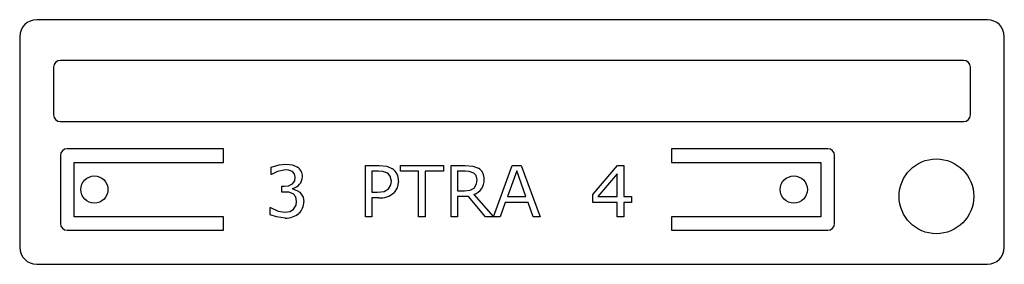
# Model space of a CAD drawing. Extents: x 20 to 165, y 99 to 135.
import ezdxf

# ---------------------------------------------------------------- set-up
doc = ezdxf.new("R2010")
doc.units = 0
doc.layers.get('0').update_dxf_attribs({"linetype": 'CONTINUOUS'})

msp = doc.modelspace()

# ---------------------------------------------------------------- linework, layer by layer
at = {"color": 7, "linetype": 'CONTINUOUS'}
for p, q in [((162.43, 134.6), (22.43, 134.6)), ((19.93, 132.1), (19.93, 101.1)), ((164.93, 101.1), (164.93, 132.1)), ((158.93, 128.6), (25.93, 128.6)), ((24.93, 127.6), (24.93, 120.6)), ((159.93, 120.6), (159.93, 127.6)), ((25.93, 119.6), (158.93, 119.6)), ((25.93, 114.6), (25.93, 104.6)), ((49.93, 115.6), (26.93, 115.6)), ((49.93, 113.6), (49.93, 115.6)), ((138.93, 115.6), (115.93, 115.6)), ((115.93, 115.6), (115.93, 113.6)), ((139.93, 104.6), (139.93, 114.6)), ((27.93, 105.6), (27.93, 113.6)), ((27.93, 113.6), (49.93, 113.6)), ((70.84, 113.15), (72.87, 113.15)), ((70.84, 105.6), (70.84, 113.15)), ((76.01, 112.29), (76.01, 113.15)), ((76.01, 113.15), (82.32, 113.15)), ((82.32, 113.15), (82.32, 112.29)), ((83.46, 113.15), (85.55, 113.15)), ((83.46, 105.6), (83.46, 113.15)), ((89.68, 105.59), (92.45, 113.15)), ((92.45, 113.15), (93.79, 113.15)), ((93.79, 113.15), (96.56, 105.6)), ((104.31, 108.87), (107.98, 113.15)), ((107.98, 113.15), (108.89, 113.15)), ((108.89, 113.15), (108.89, 108.56)), ((115.93, 113.6), (137.93, 113.6)), ((137.93, 113.6), (137.93, 105.6)), ((56.98, 111.81), (56.98, 112.87)), ((57.03, 111.81), (56.98, 111.81)), ((71.8, 112.29), (71.8, 109.23)), ((72.78, 112.29), (71.8, 112.29)), ((78.68, 112.29), (76.01, 112.29)), ((78.68, 105.6), (78.68, 112.29)), ((79.64, 112.29), (79.64, 105.6)), ((82.32, 112.29), (79.64, 112.29)), ((84.42, 112.29), (84.42, 109.42)), ((85.59, 112.29), (84.42, 112.29)), ((93.12, 112.36), (91.75, 108.56)), ((94.48, 108.56), (93.12, 112.36)), ((107.94, 111.93), (105.05, 108.56)), ((107.94, 108.56), (107.94, 111.93)), ((58.51, 110.09), (58.86, 110.09)), ((58.51, 109.23), (58.51, 110.09)), ((58.97, 109.23), (58.51, 109.23)), ((60.11, 109.76), (60.11, 109.69)), ((71.8, 109.23), (72.64, 109.23)), ((84.42, 109.42), (85.42, 109.42)), ((86.83, 108.86), (89.68, 105.6)), ((104.31, 107.7), (104.31, 108.87)), ((71.8, 108.37), (71.8, 105.6)), ((72.8, 108.37), (71.8, 108.37)), ((84.42, 108.56), (84.42, 105.6)), ((86, 108.56), (84.42, 108.56)), ((88.53, 105.6), (86, 108.56)), ((91.44, 107.7), (90.7, 105.6)), ((94.8, 107.7), (91.44, 107.7)), ((91.75, 108.56), (94.48, 108.56)), ((95.54, 105.6), (94.8, 107.7)), ((107.94, 107.7), (104.31, 107.7)), ((105.05, 108.56), (107.94, 108.56)), ((107.94, 105.6), (107.94, 107.7)), ((108.89, 108.56), (110.04, 108.56)), ((108.89, 107.7), (108.89, 105.6)), ((110.04, 107.7), (108.89, 107.7)), ((110.04, 108.56), (110.04, 107.7)), ((56.79, 106.94), (56.86, 106.94)), ((56.79, 105.88), (56.79, 106.94)), ((49.93, 105.6), (27.93, 105.6)), ((49.93, 103.6), (49.93, 105.6)), ((71.8, 105.6), (70.84, 105.6)), ((79.64, 105.6), (78.68, 105.6)), ((84.42, 105.6), (83.46, 105.6)), ((89.68, 105.6), (88.53, 105.6)), ((90.7, 105.6), (89.68, 105.59)), ((96.56, 105.6), (95.54, 105.6)), ((108.89, 105.6), (107.94, 105.6)), ((137.93, 105.6), (115.93, 105.6)), ((115.93, 105.6), (115.93, 103.6)), ((26.93, 103.6), (49.93, 103.6)), ((115.93, 103.6), (138.93, 103.6)), ((22.43, 98.6), (162.43, 98.6))]:
    msp.add_line(p, q, dxfattribs=at)
at = {"color": 7, "linetype": 'CONTINUOUS', "flags": 128}
for points in [[(56.98, 112.87), (58.14, 113.24), (59.1, 113.34)], [(59.1, 113.34), (60.1, 113.23), (60.83, 112.91)], [(72.87, 113.15), (74.01, 113.03), (74.83, 112.67)], [(85.55, 113.15), (86.66, 113.06), (87.48, 112.74)], [(59.06, 112.48), (57.88, 112.25), (57.03, 111.81)], [(60.08, 112.24), (59.53, 112.45), (59.06, 112.48)], [(60.52, 111.4), (60.38, 111.93), (60.08, 112.24)], [(74.12, 111.99), (73.39, 112.25), (72.78, 112.29)], [(74.67, 110.82), (74.51, 111.56), (74.12, 111.99)], [(86.8, 112.02), (86.14, 112.26), (85.59, 112.29)], [(87.29, 111.02), (87.15, 111.65), (86.8, 112.02)], [(58.86, 110.09), (59.52, 110.17), (60.12, 110.46), (60.43, 110.88), (60.52, 111.4)], [(74.23, 109.69), (74.59, 110.28), (74.67, 110.82)], [(75.72, 110.85), (75.51, 109.83), (75.06, 109.16)], [(86.85, 109.82), (87.22, 110.44), (87.29, 111.02)], [(60.22, 108.96), (59.54, 109.19), (58.97, 109.23)], [(60.11, 109.69), (60.76, 109.48), (61.2, 109.2)], [(60.71, 107.86), (60.57, 108.54), (60.22, 108.96)], [(61.2, 109.2), (61.67, 108.48), (61.76, 107.8)], [(72.64, 109.23), (73.59, 109.33), (74.23, 109.69)], [(85.42, 109.42), (86.26, 109.51), (86.85, 109.82)], [(60.25, 106.69), (60.64, 107.3), (60.71, 107.86)], [(59.02, 105.41), (57.75, 105.56), (56.79, 105.88)], [(56.86, 106.94), (58.01, 106.41), (58.99, 106.27)], [(58.99, 106.27), (59.74, 106.39), (60.25, 106.69)]]:
    msp.add_lwpolyline(points, dxfattribs=at)
at = {"color": 7, "linetype": 'CONTINUOUS'}
for centre, radius in [((154.93, 108.6), 5.5), ((30.93, 109.6), 2), ((133.93, 109.6), 2)]:
    msp.add_circle(centre, radius, dxfattribs=at)
for centre, radius, start, end in [((22.43, 132.1), 2.5, 90, 180), ((162.43, 132.1), 2.5, 0, 90), ((25.93, 127.6), 1, 90, 180), ((158.93, 127.6), 1, 360, 90), ((25.93, 120.6), 1, 180, 270), ((158.93, 120.6), 1, 270, 0), ((26.93, 114.6), 1, 90, 180), ((138.93, 114.6), 1, 0, 90), ((59.95, 111.55), 1.62, 357.9069, 57.0875), ((73.69, 110.99), 2.03, 356.0402, 55.9979), ((86.53, 111.2), 1.81, 356.174, 58.4697), ((59.74, 111.55), 1.83, 281.6767, 357.8863), ((86.09, 110.99), 2.25, 289.2204, 2.2658), ((73.02, 111.35), 2.99, 265.7176, 312.805), ((59.48, 107.76), 2.28, 313.3936, 1.0382), ((59.15, 108.34), 2.94, 267.615, 310.2927), ((26.93, 104.6), 1, 180, 270), ((138.93, 104.6), 1, 270, 0), ((22.43, 101.1), 2.5, 180, 270), ((162.43, 101.1), 2.5, 270, 0)]:
    msp.add_arc(centre, radius, start, end, dxfattribs=at)

doc.saveas('drawing.dxf')
